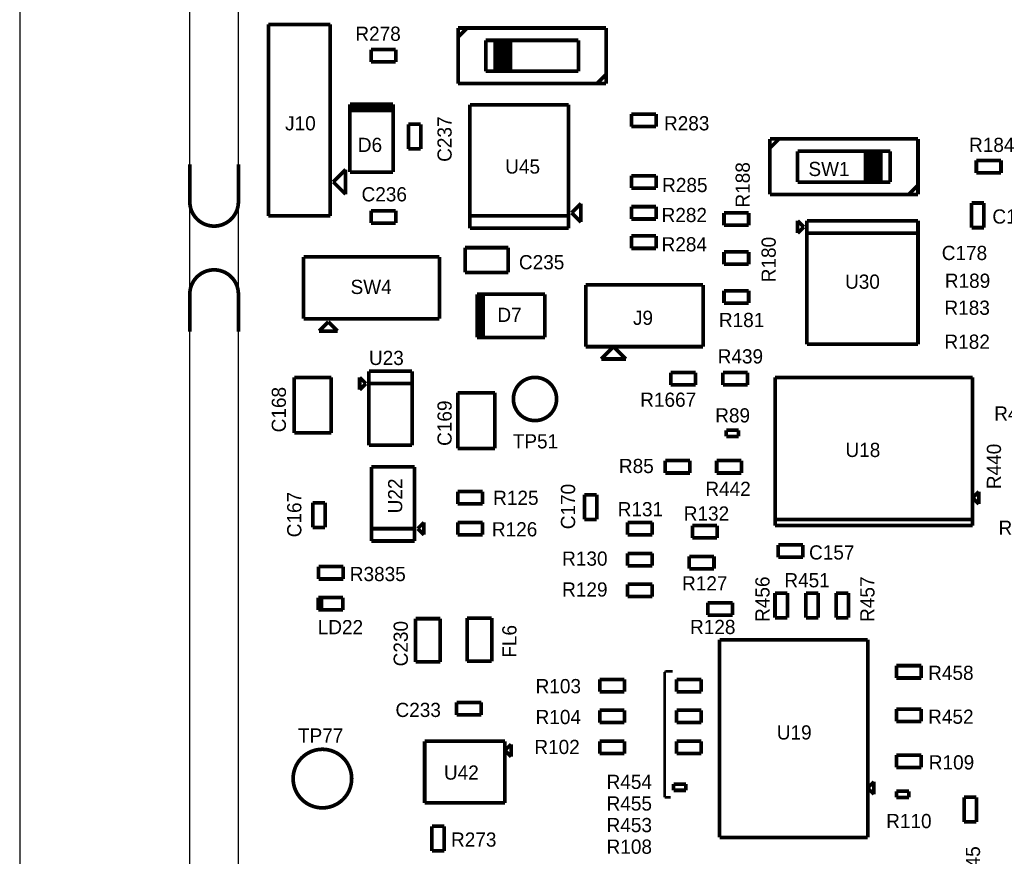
# Model space of a CAD drawing. Extents: x -12 to 112, y -8 to 110.
# Tile 2 of 6: x -12 to 29, y 32 to 66. Entities that reach past the tile are written whole.
import ezdxf
from ezdxf.enums import TextEntityAlignment as Align

# ---------------------------------------------------------------- set-up
doc = ezdxf.new("R2010")
doc.units = 0
for name, color, linetype in [('BG_OUTLINE', 1, 'CONTINUOUS'), ('PG_ASSEMBLY_TOP', 4, 'CONTINUOUS'), ('RD_ASSEMBLY_TOP', 5, 'CONTINUOUS')]:
    doc.layers.add(name, color=color, linetype=linetype)

msp = doc.modelspace()

# ---------------------------------------------------------------- linework, layer by layer
at = {"layer": 'BG_OUTLINE'}
for points in [[(-11.933174, 103.124), (-11.933174, -6.083305)], [(-4.933188, -6.083305), (-4.933188, 103.124)], [(-2.933192, 6.1976), (-2.933192, 103.124)]]:
    msp.add_lwpolyline(points, dxfattribs=at)
at = {"layer": 'BG_OUTLINE', "const_width": 0.1524}
for points in [[(-4.933188, 60.197467), (-4.933188, 58.657465)], [(-2.933192, 58.657465), (-2.933192, 60.197467)], [(-4.933188, 53.31747), (-4.933188, 54.857472)], [(-2.933192, 54.857472), (-2.933192, 53.31747)]]:
    msp.add_lwpolyline(points, dxfattribs=at)
for points in [[(-4.933188, 58.657465, 0.414214), (-3.93319, 57.657467)], [(-3.93319, 57.657467, 0.414214), (-2.933192, 58.657465)], [(-4.933188, 54.857472, -0.414214), (-3.93319, 55.85747)], [(-3.93319, 55.85747, -0.414214), (-2.933192, 54.857472)]]:
    msp.add_lwpolyline(points, format="xyb", dxfattribs=at)
at = {"layer": 'PG_ASSEMBLY_TOP'}
for points, const_width in [([(0.843691, 65.949888), (-1.696309, 65.949888)], 0.1524), ([(-1.696309, 65.949888), (-1.696309, 58.075888)], 0.1524), ([(0.843691, 58.075888), (0.843691, 65.949888)], 0.1524), ([(6.103882, 65.424909), (6.484882, 65.805909)], 0.1524), ([(6.484882, 65.805909), (6.103882, 65.805909)], 0.1524), ([(6.103882, 65.805909), (6.103882, 63.519909)], 0.1524), ([(6.484882, 65.805909), (6.103882, 65.424909)], 0.1524), ([(12.199882, 65.805909), (6.484882, 65.805909)], 0.1524), ([(12.199882, 63.900909), (12.199882, 65.805909)], 0.1524), ([(11.056882, 65.297909), (7.246882, 65.297909)], 0.1524), ([(7.246882, 65.297909), (7.246882, 64.027909)], 0.1524), ([(7.881882, 65.297909), (7.627882, 65.297909)], 0.1524), ([(7.627882, 65.297909), (7.627882, 64.027909)], 0.1524), ([(7.754882, 64.027909), (7.754882, 65.297909)], 0.1524), ([(7.754882, 65.297909), (8.262882, 65.297909)], 0.1524), ([(7.881882, 64.027909), (7.881882, 65.297909)], 0.1524), ([(8.135882, 65.297909), (8.008882, 65.297909)], 0.1524), ([(8.008882, 65.297909), (8.008882, 64.027909)], 0.1524), ([(8.135882, 64.027909), (8.135882, 65.297909)], 0.1524), ([(8.262882, 65.297909), (8.262882, 64.027909)], 0.1524), ([(11.056882, 64.027909), (11.056882, 65.297909)], 0.1524), ([(3.54349, 64.916909), (2.52749, 64.916909)], 0.1524), ([(2.52749, 64.916909), (2.52749, 64.408909)], 0.1524), ([(3.54349, 64.408909), (3.54349, 64.916909)], 0.1524), ([(2.52749, 64.408909), (3.54349, 64.408909)], 0.1524), ([(7.246882, 64.027909), (7.754882, 64.027909)], 0.1524), ([(7.627882, 64.027909), (11.056882, 64.027909)], 0.1524), ([(8.008882, 64.027909), (7.881882, 64.027909)], 0.1524), ([(8.262882, 64.027909), (8.135882, 64.027909)], 0.1524), ([(11.818882, 63.519909), (12.199882, 63.900909)], 0.1524), ([(12.199882, 63.900909), (11.818882, 63.519909)], 0.1524), ([(12.199882, 63.519909), (12.199882, 63.900909)], 0.1524), ([(6.103882, 63.519909), (12.199882, 63.519909)], 0.1524), ([(3.434491, 62.669885), (1.656491, 62.669885)], 0.1524), ([(1.656491, 62.669885), (1.656491, 59.875885)], 0.1524), ([(3.434491, 62.542885), (1.656491, 62.542885)], 0.1524), ([(1.656491, 62.542885), (1.656491, 62.415885)], 0.1524), ([(1.656491, 62.415885), (3.434491, 62.415885)], 0.1524), ([(1.656491, 62.415885), (3.434491, 62.415885)], 0.1524), ([(3.434491, 62.415885), (1.656491, 62.415885)], 0.1524), ([(3.434491, 62.288885), (3.434491, 62.669885)], 0.1524), ([(3.434491, 62.415885), (3.434491, 62.542885)], 0.1524), ([(3.434491, 62.415885), (3.434491, 62.288885)], 0.1524), ([(3.434491, 59.875885), (3.434491, 62.415885)], 0.1524), ([(10.654558, 62.647886), (6.590558, 62.647886)], 0.1524), ([(6.590558, 62.647886), (6.590558, 57.567886)], 0.1524), ([(10.654558, 58.075886), (10.654558, 62.647886)], 0.1524), ([(14.25242, 62.261755), (13.23642, 62.261755)], 0.1524), ([(13.23642, 62.261755), (13.23642, 61.753755)], 0.1524), ([(14.25242, 61.753755), (14.25242, 62.261755)], 0.1524), ([(4.572, 61.849), (4.064, 61.849)], 0.1524), ([(4.064, 61.849), (4.064, 60.833)], 0.1524), ([(4.572, 60.833), (4.572, 61.849)], 0.1524), ([(13.23642, 61.753755), (14.25242, 61.753755)], 0.1524), ([(19.316398, 61.244891), (18.935398, 60.863891)], 0.1524), ([(25.031398, 61.244891), (18.935398, 61.244891)], 0.1524), ([(18.935398, 61.244891), (18.935398, 60.863891)], 0.1524), ([(18.935398, 60.863891), (19.316398, 61.244891)], 0.1524), ([(25.031398, 58.958891), (25.031398, 61.244891)], 0.1524), ([(4.064, 60.833), (4.572, 60.833)], 0.1524), ([(18.935398, 60.863891), (18.935398, 58.958891)], 0.1524), ([(23.507398, 60.736891), (20.078398, 60.736891)], 0.1524), ([(20.078398, 60.736891), (20.078398, 59.466891)], 0.1524), ([(22.872398, 59.466891), (22.872398, 60.736891)], 0.1524), ([(22.872398, 60.736891), (22.999398, 60.736891)], 0.1524), ([(22.999398, 60.736891), (22.999398, 59.466891)], 0.1524), ([(23.126398, 59.466891), (23.126398, 60.736891)], 0.1524), ([(23.126398, 60.736891), (23.253398, 60.736891)], 0.1524), ([(23.253398, 60.736891), (23.253398, 59.466891)], 0.1524), ([(23.888398, 60.736891), (23.380398, 60.736891)], 0.1524), ([(23.380398, 60.736891), (23.380398, 59.466891)], 0.1524), ([(23.507398, 59.466891), (23.507398, 60.736891)], 0.1524), ([(23.888398, 59.466891), (23.888398, 60.736891)], 0.1524), ([(28.448, 60.355891), (27.432, 60.355891)], 0.1524), ([(27.432, 60.355891), (27.432, 59.847891)], 0.1524), ([(28.448, 59.847891), (28.448, 60.355891)], 0.1524), ([(0.970691, 59.472888), (1.478691, 59.980888)], 0.1524), ([(1.478691, 59.980888), (1.478691, 58.964888)], 0.1524), ([(1.656491, 59.875885), (3.434491, 59.875885)], 0.1524), ([(14.25242, 59.726888), (13.23642, 59.726888)], 0.1524), ([(13.23642, 59.726888), (13.23642, 59.218888)], 0.1524), ([(14.25242, 59.218888), (14.25242, 59.726888)], 0.1524), ([(27.432, 59.847891), (28.448, 59.847891)], 0.1524), ([(1.478691, 58.964888), (0.970691, 59.472888)], 0.1524), ([(13.23642, 59.218888), (14.25242, 59.218888)], 0.1524), ([(20.078398, 59.466891), (23.888398, 59.466891)], 0.1524), ([(23.380398, 59.466891), (22.872398, 59.466891)], 0.1524), ([(22.999398, 59.466891), (23.126398, 59.466891)], 0.1524), ([(23.253398, 59.466891), (23.507398, 59.466891)], 0.1524), ([(25.031398, 59.339891), (24.650398, 58.958891)], 0.1524), ([(24.650398, 58.958891), (25.031398, 59.339891)], 0.1524), ([(18.935398, 58.958891), (24.650398, 58.958891)], 0.1524), ([(24.650398, 58.958891), (25.031398, 58.958891)], 0.1524), ([(3.54349, 58.286546), (2.52749, 58.286546)], 0.1524), ([(2.52749, 58.286546), (2.52749, 57.778546)], 0.1524), ([(3.54349, 57.778546), (3.54349, 58.286546)], 0.1524), ([(11.162558, 58.583886), (10.781558, 58.202886)], 0.1524), ([(11.162558, 57.821886), (11.162558, 58.583886)], 0.1524), ([(14.25242, 58.456891), (13.23642, 58.456891)], 0.1524), ([(13.23642, 58.456891), (13.23642, 57.948891)], 0.1524), ([(14.25242, 57.948891), (14.25242, 58.456891)], 0.1524), ([(27.744009, 58.60811), (27.236009, 58.60811)], 0.1524), ([(27.236009, 58.60811), (27.236009, 57.59211)], 0.1524), ([(27.744009, 57.59211), (27.744009, 58.60811)], 0.1524), ([(-1.696309, 58.075888), (0.843691, 58.075888)], 0.1524), ([(10.654558, 58.075886), (6.590558, 58.075886)], 0.1524), ([(6.590558, 58.075886), (10.654558, 58.075886)], 0.1524), ([(10.654558, 57.567886), (10.654558, 58.075886)], 0.1524), ([(10.781558, 58.202886), (11.162558, 57.821886)], 0.1524), ([(13.23642, 57.948891), (14.25242, 57.948891)], 0.1524), ([(18.064406, 58.198609), (17.048406, 58.198609)], 0.1524), ([(17.048406, 58.198609), (17.048406, 57.690609)], 0.1524), ([(18.064406, 57.690609), (18.064406, 58.198609)], 0.1524), ([(20.33332, 57.621114), (20.07932, 57.875114)], 0.1524), ([(20.07932, 57.875114), (20.07932, 57.367114)], 0.1524), ([(25.03232, 57.875114), (20.46032, 57.875114)], 0.1524), ([(20.46032, 57.875114), (20.46032, 52.795114)], 0.1524), ([(25.03232, 52.795114), (25.03232, 57.875114)], 0.1524), ([(2.52749, 57.778546), (3.54349, 57.778546)], 0.1524), ([(6.590558, 57.567886), (10.654558, 57.567886)], 0.1524), ([(17.048406, 57.690609), (18.064406, 57.690609)], 0.1524), ([(20.07932, 57.367114), (20.33332, 57.621114)], 0.1524), ([(27.236009, 57.59211), (27.744009, 57.59211)], 0.1524), ([(14.25242, 57.251255), (13.23642, 57.251255)], 0.1524), ([(13.23642, 57.251255), (13.23642, 56.743255)], 0.1524), ([(14.25242, 56.743255), (14.25242, 57.251255)], 0.1524), ([(20.46032, 57.367114), (25.03232, 57.367114)], 0.1524), ([(8.171952, 56.770278), (6.393952, 56.770278)], 0.1524), ([(6.393952, 56.770278), (6.393952, 55.754275)], 0.1524), ([(8.171952, 55.754275), (8.171952, 56.770278)], 0.1524), ([(13.23642, 56.743255), (14.25242, 56.743255)], 0.1524), ([(5.339491, 56.388211), (-0.248509, 56.388211)], 0.1524), ([(-0.248509, 56.388211), (-0.248509, 53.848211)], 0.1524), ([(5.339491, 53.848211), (5.339491, 56.388211)], 0.1524), ([(18.064406, 56.598409), (17.048406, 56.598409)], 0.1524), ([(17.048406, 56.598409), (17.048406, 56.090409)], 0.1524), ([(18.064406, 56.090409), (18.064406, 56.598409)], 0.1524), ([(17.048406, 56.090409), (18.064406, 56.090409)], 0.1524), ([(6.393952, 55.754275), (8.171952, 55.754275)], 0.1524), ([(16.186836, 55.238213), (11.360836, 55.238213)], 0.1524), ([(11.360836, 55.238213), (11.360836, 52.698213)], 0.1524), ([(16.186836, 52.698213), (16.186836, 55.238213)], 0.1524), ([(7.26695, 54.857213), (6.88595, 54.857213)], 0.1524), ([(6.88595, 54.857213), (6.88595, 53.079213)], 0.1524), ([(7.13995, 54.857213), (7.01295, 54.857213)], 0.1524), ([(7.01295, 54.857213), (7.01295, 53.079213)], 0.1524), ([(7.13995, 53.079213), (7.13995, 54.857213)], 0.1524), ([(7.13995, 53.079213), (7.13995, 54.857213)], 0.1524), ([(7.13995, 54.857213), (7.26695, 54.857213)], 0.1524), ([(9.67995, 54.857213), (7.13995, 54.857213)], 0.1524), ([(7.13995, 54.857213), (7.13995, 53.079213)], 0.1524), ([(9.67995, 53.079213), (9.67995, 54.857213)], 0.1524), ([(18.064406, 54.998209), (17.048406, 54.998209)], 0.1524), ([(17.048406, 54.998209), (17.048406, 54.490209)], 0.1524), ([(18.064406, 54.490209), (18.064406, 54.998209)], 0.1524), ([(17.048406, 54.490209), (18.064406, 54.490209)], 0.1524), ([(-0.248509, 53.848211), (5.339491, 53.848211)], 0.1524), ([(0.767491, 53.721211), (0.386491, 53.340211)], 0.1524), ([(1.148491, 53.340211), (0.767491, 53.721211)], 0.1524), ([(0.386491, 53.340211), (1.148491, 53.340211)], 0.1524), ([(6.88595, 53.079213), (9.67995, 53.079213)], 0.1524), ([(7.01295, 53.079213), (7.13995, 53.079213)], 0.1524), ([(11.360836, 52.698213), (16.186836, 52.698213)], 0.1524), ([(11.995836, 52.190213), (12.503836, 52.698213)], 0.1524), ([(12.503836, 52.698213), (13.011836, 52.190213)], 0.1524), ([(20.46032, 52.795114), (25.03232, 52.795114)], 0.1524), ([(13.011836, 52.190213), (11.995836, 52.190213)], 0.1524), ([(-0.635, 51.435), (-0.635, 49.149)], 0.1524), ([(0.889, 51.435), (-0.635, 51.435)], 0.1524), ([(0.889, 49.149), (0.889, 51.435)], 0.1524), ([(2.0574, 50.927), (2.0574, 51.435)], 0.1524), ([(2.0574, 51.435), (2.3114, 51.181)], 0.1524), ([(2.4384, 51.181), (2.4384, 51.689)], 0.1524), ([(2.4384, 51.689), (4.2164, 51.689)], 0.1524), ([(4.2164, 51.689), (4.2164, 48.641)], 0.1524), ([(15.877012, 51.633831), (14.861012, 51.633831)], 0.1524), ([(14.861012, 51.633831), (14.861012, 51.125831)], 0.1524), ([(15.877012, 51.125831), (15.877012, 51.633831)], 0.1524), ([(18.017216, 51.633831), (17.001216, 51.633831)], 0.1524), ([(17.001216, 51.633831), (17.001216, 51.125831)], 0.1524), ([(18.017216, 51.125831), (18.017216, 51.633831)], 0.1524), ([(27.2796, 51.435), (19.1516, 51.435)], 0.1524), ([(19.1516, 51.435), (19.1516, 45.339)], 0.1524), ([(27.2796, 51.435), (27.1526, 51.435)], 0.1524), ([(27.2796, 45.593), (27.2796, 51.435)], 0.1524), ([(2.3114, 51.181), (2.0574, 50.927)], 0.1524), ([(4.2164, 51.181), (2.4384, 51.181)], 0.1524), ([(2.4384, 48.641), (2.4384, 51.181)], 0.1524), ([(2.4384, 51.181), (4.2164, 51.181)], 0.1524), ([(14.861012, 51.125831), (15.877012, 51.125831)], 0.1524), ([(17.001216, 51.125831), (18.017216, 51.125831)], 0.1524), ([(6.096, 50.8), (6.096, 48.514)], 0.1524), ([(7.62, 50.8), (6.096, 50.8)], 0.1524), ([(7.62, 48.514), (7.62, 50.8)], 0.1524), ([(-0.635, 49.149), (0.889, 49.149)], 0.1524), ([(17.649223, 49.257809), (17.141223, 49.257809)], 0.1524), ([(17.141223, 49.257809), (17.141223, 49.003809)], 0.1524), ([(17.141223, 49.003809), (17.649223, 49.003809)], 0.1524), ([(17.649223, 49.003809), (17.649223, 49.257809)], 0.1524), ([(4.2164, 48.641), (2.4384, 48.641)], 0.1524), ([(6.096, 48.514), (7.62, 48.514)], 0.1524), ([(4.318, 47.752), (2.54, 47.752)], 0.1524), ([(2.54, 47.752), (2.54, 44.704)], 0.1524), ([(4.318, 45.212), (4.318, 47.752)], 0.1524), ([(15.64559, 48.009907), (14.62959, 48.009907)], 0.1524), ([(14.62959, 48.009907), (14.62959, 47.501907)], 0.1524), ([(15.64559, 47.501907), (15.64559, 48.009907)], 0.1524), ([(17.763216, 48.009907), (16.747216, 48.009907)], 0.1524), ([(16.747216, 48.009907), (16.747216, 47.501907)], 0.1524), ([(17.763216, 47.501907), (17.763216, 48.009907)], 0.1524), ([(14.62959, 47.501907), (15.64559, 47.501907)], 0.1524), ([(16.747216, 47.501907), (17.763216, 47.501907)], 0.1524), ([(7.112, 46.736), (6.096, 46.736)], 0.1524), ([(6.096, 46.736), (6.096, 46.228)], 0.1524), ([(7.112, 46.228), (7.112, 46.736)], 0.1524), ([(11.811, 46.609), (11.303, 46.609)], 0.1524), ([(11.303, 46.609), (11.303, 45.593)], 0.1524), ([(11.811, 45.593), (11.811, 46.609)], 0.1524), ([(27.5336, 46.736), (27.2796, 46.482)], 0.1524), ([(27.5336, 46.228), (27.5336, 46.736)], 0.1524), ([(0.635, 46.276001), (0.127, 46.276001)], 0.1524), ([(0.127, 46.276001), (0.127, 45.260001)], 0.1524), ([(0.635, 45.260001), (0.635, 46.276001)], 0.1524), ([(6.096, 46.228), (7.112, 46.228)], 0.1524), ([(27.2796, 46.482), (27.5336, 46.228)], 0.1524), ([(4.699, 45.466), (4.445, 45.212)], 0.1524), ([(4.699, 44.958), (4.699, 45.466)], 0.1524), ([(7.112, 45.466), (6.096, 45.466)], 0.1524), ([(6.096, 45.466), (6.096, 44.958)], 0.1524), ([(7.112, 44.958), (7.112, 45.466)], 0.1524), ([(11.303, 45.593), (11.811, 45.593)], 0.1524), ([(14.097, 45.466), (13.081, 45.466)], 0.1524), ([(13.081, 45.466), (13.081, 44.958)], 0.1524), ([(14.097, 44.958), (14.097, 45.466)], 0.1524), ([(16.764, 45.339), (15.748, 45.339)], 0.1524), ([(15.748, 45.339), (15.748, 44.831)], 0.1524), ([(16.764, 44.831), (16.764, 45.339)], 0.1524), ([(19.1516, 45.593), (27.2796, 45.593)], 0.1524), ([(27.2796, 45.593), (19.1516, 45.593)], 0.1524), ([(19.1516, 45.339), (27.2796, 45.339)], 0.1524), ([(27.2796, 45.339), (27.2796, 45.593)], 0.1524), ([(0.127, 45.260001), (0.635, 45.260001)], 0.1524), ([(4.318, 45.212), (2.54, 45.212)], 0.1524), ([(2.54, 45.212), (4.318, 45.212)], 0.1524), ([(4.318, 44.704), (4.318, 45.212)], 0.1524), ([(4.445, 45.212), (4.699, 44.958)], 0.1524), ([(6.096, 44.958), (7.112, 44.958)], 0.1524), ([(13.081, 44.958), (14.097, 44.958)], 0.1524), ([(2.54, 44.704), (4.318, 44.704)], 0.1524), ([(15.748, 44.831), (16.764, 44.831)], 0.1524), ([(20.294013, 44.544391), (19.278013, 44.544391)], 0.1524), ([(19.278013, 44.544391), (19.278013, 44.036391)], 0.1524), ([(20.294013, 44.036391), (20.294013, 44.544391)], 0.1524), ([(14.097, 44.196), (13.081, 44.196)], 0.1524), ([(13.081, 44.196), (13.081, 43.688)], 0.1524), ([(14.097, 43.688), (14.097, 44.196)], 0.1524), ([(13.081, 43.688), (14.097, 43.688)], 0.1524), ([(16.637, 44.069), (15.621, 44.069)], 0.1524), ([(15.621, 44.069), (15.621, 43.561)], 0.1524), ([(16.637, 43.561), (16.637, 44.069)], 0.1524), ([(19.278013, 44.036391), (20.294013, 44.036391)], 0.1524), ([(1.378999, 43.6499), (0.362999, 43.6499)], 0.1524), ([(0.362999, 43.6499), (0.362999, 43.1419)], 0.1524), ([(1.378999, 43.1419), (1.378999, 43.6499)], 0.1524), ([(15.621, 43.561), (16.637, 43.561)], 0.1524), ([(0.362999, 43.1419), (1.378999, 43.1419)], 0.1524), ([(14.097, 42.926), (13.081, 42.926)], 0.1524), ([(13.081, 42.926), (13.081, 42.418)], 0.1524), ([(14.097, 42.418), (14.097, 42.926)], 0.1524), ([(19.65582, 42.561784), (19.14782, 42.561784)], 0.1524), ([(19.14782, 42.561784), (19.14782, 41.545784)], 0.1524), ([(19.65582, 41.545784), (19.65582, 42.561784)], 0.1524), ([(20.92582, 42.561784), (20.41782, 42.561784)], 0.1524), ([(20.41782, 42.561784), (20.41782, 41.545784)], 0.1524), ([(20.92582, 41.545784), (20.92582, 42.561784)], 0.1524), ([(22.17042, 42.561784), (21.66242, 42.561784)], 0.1524), ([(21.66242, 42.561784), (21.66242, 41.545784)], 0.1524), ([(22.17042, 41.545784), (22.17042, 42.561784)], 0.1524), ([(0.479999, 42.3799), (0.352999, 42.3799)], 0.1524), ([(0.352999, 42.3799), (0.352999, 41.8719)], 0.1524), ([(1.368999, 42.3799), (0.479999, 42.3799)], 0.1524), ([(0.479999, 42.3799), (0.479999, 41.8719)], 0.1524), ([(0.479999, 41.8719), (0.479999, 42.3799)], 0.1524), ([(1.368999, 41.8719), (1.368999, 42.3799)], 0.1524), ([(13.081, 42.418), (14.097, 42.418)], 0.1524), ([(17.399, 42.164), (16.383, 42.164)], 0.1524), ([(16.383, 42.164), (16.383, 41.656)], 0.1524), ([(17.399, 41.656), (17.399, 42.164)], 0.1524), ([(0.352999, 41.8719), (1.368999, 41.8719)], 0.1524), ([(16.383, 41.656), (17.399, 41.656)], 0.1524), ([(5.371592, 41.50899), (4.355592, 41.50899)], 0.1524), ([(4.355592, 41.50899), (4.355592, 39.73099)], 0.1524), ([(5.371592, 39.73099), (5.371592, 41.50899)], 0.1524), ([(7.493, 41.533989), (6.477, 41.533989)], 0.1524), ([(6.477, 41.533989), (6.477, 39.755989)], 0.1524), ([(7.493, 39.755989), (7.493, 41.533989)], 0.1524), ([(19.14782, 41.545784), (19.65582, 41.545784)], 0.1524), ([(20.41782, 41.545784), (20.92582, 41.545784)], 0.1524), ([(21.66242, 41.545784), (22.17042, 41.545784)], 0.1524), ([(22.9616, 40.64), (16.8656, 40.64)], 0.1524), ([(16.8656, 40.64), (16.8656, 32.512)], 0.1524), ([(22.9616, 32.512), (22.9616, 40.64)], 0.1524), ([(4.355592, 39.73099), (5.371592, 39.73099)], 0.1524), ([(6.477, 39.755989), (7.493, 39.755989)], 0.1524), ([(14.6304, 39.3446), (14.605, 39.3192)], 0.1016), ([(14.605, 39.3192), (14.605, 34.163)], 0.1016), ([(14.9352, 39.3446), (14.6304, 39.3446)], 0.1016), ([(25.162784, 39.57698), (24.146784, 39.57698)], 0.1524), ([(24.146784, 39.57698), (24.146784, 39.06898)], 0.1524), ([(25.162784, 39.06898), (25.162784, 39.57698)], 0.1524), ([(12.954, 39.01062), (11.938, 39.01062)], 0.1524), ([(11.938, 39.01062), (11.938, 38.50262)], 0.1524), ([(12.954, 38.50262), (12.954, 39.01062)], 0.1524), ([(16.112216, 39.01062), (15.096216, 39.01062)], 0.1524), ([(15.096216, 39.01062), (15.096216, 38.50262)], 0.1524), ([(16.112216, 38.50262), (16.112216, 39.01062)], 0.1524), ([(24.146784, 39.06898), (25.162784, 39.06898)], 0.1524), ([(11.938, 38.50262), (12.954, 38.50262)], 0.1524), ([(15.096216, 38.50262), (16.112216, 38.50262)], 0.1524), ([(7.061009, 38.061895), (6.045009, 38.061895)], 0.1524), ([(6.045009, 38.061895), (6.045009, 37.553895)], 0.1524), ([(7.061009, 37.553895), (7.061009, 38.061895)], 0.1524), ([(12.954, 37.74062), (11.938, 37.74062)], 0.1524), ([(11.938, 37.74062), (11.938, 37.23262)], 0.1524), ([(12.954, 37.23262), (12.954, 37.74062)], 0.1524), ([(16.112216, 37.74062), (15.096216, 37.74062)], 0.1524), ([(15.096216, 37.74062), (15.096216, 37.23262)], 0.1524), ([(16.112216, 37.23262), (16.112216, 37.74062)], 0.1524), ([(25.162784, 37.79142), (24.146784, 37.79142)], 0.1524), ([(24.146784, 37.79142), (24.146784, 37.28342)], 0.1524), ([(25.162784, 37.28342), (25.162784, 37.79142)], 0.1524), ([(6.045009, 37.553895), (7.061009, 37.553895)], 0.1524), ([(11.938, 37.23262), (12.954, 37.23262)], 0.1524), ([(15.096216, 37.23262), (16.112216, 37.23262)], 0.1524), ([(24.146784, 37.28342), (25.162784, 37.28342)], 0.1524), ([(8.032618, 36.46901), (4.730618, 36.46901)], 0.1524), ([(4.730618, 36.46901), (4.730618, 33.92901)], 0.1524), ([(8.032618, 33.92901), (8.032618, 36.46901)], 0.1524), ([(12.954, 36.47062), (11.938, 36.47062)], 0.1524), ([(11.938, 36.47062), (11.938, 35.96262)], 0.1524), ([(12.954, 35.96262), (12.954, 36.47062)], 0.1524), ([(16.112216, 36.47062), (15.096216, 36.47062)], 0.1524), ([(15.096216, 36.47062), (15.096216, 35.96262)], 0.1524), ([(16.112216, 35.96262), (16.112216, 36.47062)], 0.1524), ([(8.286618, 36.34201), (8.032618, 36.08801)], 0.1524), ([(8.032618, 36.08801), (8.286618, 35.83401)], 0.1524), ([(8.286618, 35.83401), (8.286618, 36.34201)], 0.1524), ([(11.938, 35.96262), (12.954, 35.96262)], 0.1524), ([(15.096216, 35.96262), (16.112216, 35.96262)], 0.1524), ([(25.162784, 35.896555), (24.146784, 35.896555)], 0.1524), ([(24.146784, 35.896555), (24.146784, 35.388555)], 0.1524), ([(25.162784, 35.388555), (25.162784, 35.896555)], 0.1524), ([(24.146784, 35.388555), (25.162784, 35.388555)], 0.1524), ([(23.2156, 34.798), (22.9616, 34.544)], 0.1524), ([(23.2156, 34.29), (23.2156, 34.798)], 0.1524), ([(15.483398, 34.703004), (14.975398, 34.703004)], 0.1524), ([(14.975398, 34.703004), (14.975398, 34.449004)], 0.1524), ([(14.975398, 34.449004), (15.483398, 34.449004)], 0.1524), ([(15.483398, 34.449004), (15.483398, 34.703004)], 0.1524), ([(22.9616, 34.544), (23.2156, 34.29)], 0.1524), ([(24.654784, 34.409791), (24.146784, 34.409791)], 0.1524), ([(24.146784, 34.409791), (24.146784, 34.155791)], 0.1524), ([(24.654784, 34.155791), (24.654784, 34.409791)], 0.1524), ([(14.605, 34.163), (14.859, 34.163)], 0.1016), ([(24.146784, 34.155791), (24.654784, 34.155791)], 0.1524), ([(26.926718, 34.165012), (26.926718, 33.149012)], 0.1524), ([(27.434718, 34.165012), (26.926718, 34.165012)], 0.1524), ([(27.434718, 33.149012), (27.434718, 34.165012)], 0.1524), ([(4.730618, 33.92901), (8.032618, 33.92901)], 0.1524), ([(26.926718, 33.149012), (27.434718, 33.149012)], 0.1524), ([(5.02762, 32.971997), (5.02762, 31.955997)], 0.1524), ([(5.53562, 32.971997), (5.02762, 32.971997)], 0.1524), ([(5.53562, 31.955997), (5.53562, 32.971997)], 0.1524), ([(16.8656, 32.512), (22.9616, 32.512)], 0.1524), ([(5.02762, 31.955997), (5.53562, 31.955997)], 0.1524)]:
    msp.add_lwpolyline(points, dxfattribs=dict(at, const_width=const_width))
at = {"layer": 'PG_ASSEMBLY_TOP', "const_width": 0.1524}
for points in [[(10.16, 50.546, 1), (8.382, 50.546, 1)], [(1.727718, 34.932206, 1), (-0.681939, 34.932206, 1)]]:
    msp.add_lwpolyline(points, format="xyb", close=True, dxfattribs=at)

# ---------------------------------------------------------------- texts
at = {"layer": 'RD_ASSEMBLY_TOP'}
for s, p in [('R278', (1.8796, 65.278)), ('R283', (14.5796, 61.595)), ('D6', (1.9812, 60.706)), ('SW1', (20.5232, 59.7154)), ('R285', (14.5034, 59.055)), ('C236', (2.1336, 58.674)), ('R282', (14.48102, 57.821891)), ('C177', (28.0924, 57.7596)), ('R284', (14.48102, 56.616255)), ('C178', (26.0096, 56.261)), ('C235', (8.6106, 55.88)), ('R189', (26.1366, 55.118)), ('SW4', (1.681891, 54.864211)), ('D7', (7.72415, 53.714213)), ('R183', (26.121215, 54.007609)), ('R181', (16.8402, 53.5051)), ('R182', (26.121215, 52.610609)), ('U23', (2.4384, 51.943)), ('R439', (16.7894, 52.0065)), ('R1667', (13.6017, 50.224266)), ('R441', (28.1686, 49.657)), ('R89', (16.6878, 49.5808)), ('TP51', (8.3566, 48.514)), ('U18', (22.0472, 48.1584)), ('R85', (12.7254, 47.498)), ('R442', (16.2814, 46.5582)), ('R131', (12.6746, 45.72)), ('R132', (15.3924, 45.5422)), ('R86', (28.3464, 44.958)), ('R130', (10.3886, 43.688)), ('C157', (20.5486, 43.942)), ('R3835', (1.651, 43.053)), ('R451', (19.5326, 42.799)), ('R129', (10.3886, 42.418)), ('LD22', (0.3302, 40.8686)), ('R458', (25.4508, 38.989)), ('R103', (9.2964, 38.4429)), ('C233', (3.5306, 37.465)), ('R104', (9.2964, 37.1729)), ('R452', (25.4508, 37.1856)), ('TP77', (-0.4826, 36.4109)), ('R102', (9.2456, 35.941)), ('R109', (25.4762, 35.306)), ('U42', (5.5245, 34.8869)), ('R454', (12.2174, 34.5059)), ('R455', (12.2174, 33.6169)), ('R453', (12.2174, 32.7279)), ('R110', (23.7236, 32.893)), ('R273', (5.8166, 32.131)), ('R108', (12.2174, 31.8389))]:
    msp.add_text(s, height=0.5842, dxfattribs=at).set_placement(p)
for s, p in [('J10', (-0.381, 61.595)), ('R184', (28.067, 60.706)), ('U45', (8.763, 59.817)), ('U30', (22.74632, 55.081114)), ('J9', (13.716, 53.594)), ('R125', (8.4836, 46.1899)), ('R126', (8.4328, 44.8945)), ('R127', (16.256, 42.672)), ('R128', (16.5862, 40.877066)), ('U19', (19.939, 36.5379))]:
    msp.add_text(s, height=0.5842, dxfattribs=at).set_placement(p, align=Align.CENTER)
for s, p in [('C237', (5.842, 60.2996)), ('R188', (18.1102, 58.42)), ('R180', (19.177, 55.3466)), ('C168', (-0.9779, 49.1744)), ('C169', (5.842, 48.6156)), ('R440', (28.448, 46.8376)), ('C167', (-0.3429, 44.8564)), ('C170', (10.922, 45.1866)), ('R456', (18.923, 41.3766)), ('R457', (23.241, 41.3766)), ('C230', (4.0386, 39.5478)), ('FL6', (8.509, 39.9034)), ('C3745', (27.5844, 29.845))]:
    msp.add_text(s, height=0.5842, rotation=90, dxfattribs=at).set_placement(p)
msp.add_text('U22', height=0.5842, rotation=90, dxfattribs=at).set_placement((3.81, 46.5582), align=Align.CENTER)

doc.saveas('drawing.dxf')
